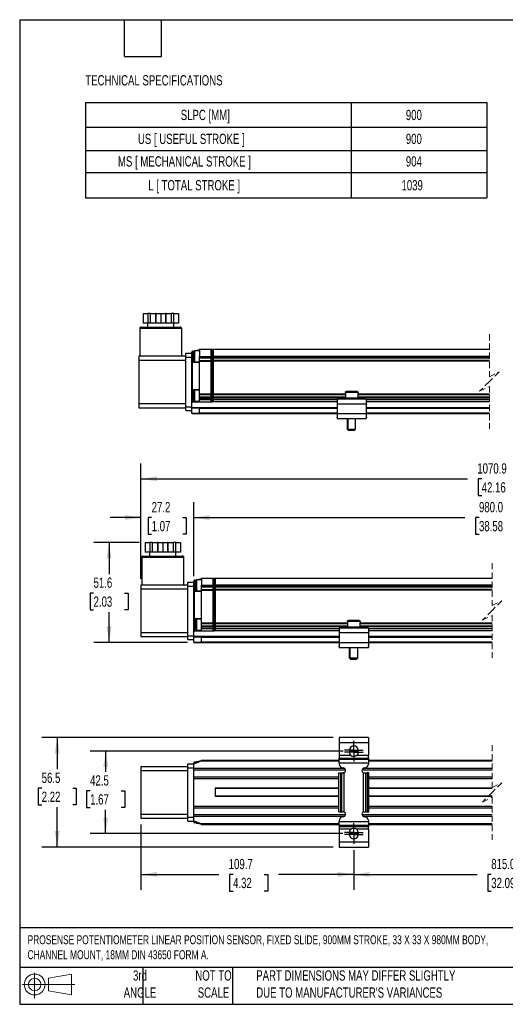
# Model space of a CAD drawing. Header units: millimetres. Extents: x 16 to 683, y 16 to 524.
# Tile 1 of 8: x 16 to 266, y 16 to 524. Entities that reach past the tile are written whole.
import ezdxf

# ---------------------------------------------------------------- set-up
doc = ezdxf.new("R2010")
doc.units = ezdxf.units.MM
doc.header["$LTSCALE"] = 2.5
doc.linetypes.add('CENTERX2', pattern=[20.32, 12.7, -2.54, 2.54, -2.54])
doc.linetypes.add('HIDDEN', pattern=[1.905, 1.27, -0.635])
doc.layers.add('CENTER', color=40, linetype='CENTERX2')
doc.layers.add('DIMENSIONS', color=140, linetype='Continuous', lineweight=25)
doc.layers.add('TEXT', color=140, linetype='Continuous', lineweight=25)
doc.styles.add('SLDTEXTSTYLE0', font='TXT', dxfattribs={"width": 0.7})
doc.dimstyles.new('SLDDIMSTYLE0', dxfattribs={"dimtxt": 5.39502, "dimasz": 8.255, "dimexe": 0, "dimexo": 0.0625, "dimgap": 1.348755, "dimtad": 0, "dimtih": 1, "dimtoh": 1, "dimrnd": 1e-09, "dimzin": 12, "dimdsep": 46, "dimtxsty": 'SLDTEXTSTYLE0', "dimsah": 1, "dimcen": 0.09, "dimadec": 0, "dimazin": 3, "dimtfac": 1, "dimtofl": 0, "dimtmove": 0, "dimatfit": 3, "dimfxl": 0, "dimfrac": 2, "dimtolj": 1, "dimtzin": 12, "dimarcsym": 0})
doc.dimstyles.new('SLDDIMSTYLE1', dxfattribs={"dimtxt": 5.39502, "dimasz": 8.255, "dimexe": 0, "dimexo": 0.0625, "dimgap": 1.348755, "dimtad": 0, "dimtih": 1, "dimtoh": 1, "dimrnd": 1e-09, "dimzin": 4, "dimdsep": 46, "dimtxsty": 'SLDTEXTSTYLE0', "dimsah": 1, "dimcen": 0.09, "dimadec": 0, "dimazin": 1, "dimtfac": 1, "dimtofl": 0, "dimtmove": 0, "dimatfit": 3, "dimfxl": 0, "dimfrac": 2, "dimtolj": 1, "dimtzin": 12, "dimarcsym": 0})
doc.dimstyles.new('SLDDIMSTYLE2', dxfattribs={"dimtxt": 5.39502, "dimasz": 8.255, "dimexe": 0, "dimexo": 0.0625, "dimgap": 1.348755, "dimtad": 0, "dimtih": 1, "dimtoh": 1, "dimrnd": 1e-09, "dimzin": 12, "dimdsep": 46, "dimtxsty": 'SLDTEXTSTYLE0', "dimsah": 1, "dimcen": 0.09, "dimadec": 0, "dimazin": 3, "dimtfac": 1, "dimtmove": 0, "dimatfit": 0, "dimfxl": 0, "dimfrac": 2, "dimtolj": 1, "dimtzin": 12, "dimarcsym": 0})

# ---------------------------------------------------------------- blocks, each defined once
blk = doc.blocks.new('Block11')
at = {"color": 7, "linetype": 'Continuous', "lineweight": 18}
for p, q in [((6.47, 13.28), (6.47, 0)), ((13.7, 10.42), (25.44, 12.58)), ((13.7, 3.99), (13.7, 10.42)), ((25.44, 12.58), (25.44, 1.83)), ((0, 7.2), (27.18, 7.2)), ((13.7, 3.99), (25.44, 1.83))]:
    blk.add_line(p, q, dxfattribs=at)
for radius in [5.38, 3.21]:
    blk.add_circle((6.47, 7.2), radius, dxfattribs=at)
blk = doc.blocks.new('Block12')
at = {"color": 7, "linetype": 'Continuous'}
blk.add_blockref('Block11', (0, 0), dxfattribs=at)
blk = doc.blocks.new('SW_TABLEANNOTATION_0')
at = {"layer": 'DIMENSIONS', "color": 0}
for p, q in [((0, 0), (0, -12.74)), ((0, 0), (136.89, 0)), ((136.89, 0), (136.89, -12.74)), ((136.89, 0), (206.81, 0)), ((206.81, 0), (206.81, -12.74)), ((0, -12.74), (0, -24.64)), ((0, -12.74), (136.89, -12.74)), ((136.89, -12.74), (136.89, -24.64)), ((136.89, -12.74), (206.81, -12.74)), ((206.81, -12.74), (206.81, -24.64)), ((0, -24.64), (0, -36.01)), ((0, -24.64), (136.89, -24.64)), ((136.89, -24.64), (136.89, -36.01)), ((136.89, -24.64), (206.81, -24.64)), ((206.81, -24.64), (206.81, -36.01)), ((0, -36.01), (0, -49.21)), ((0, -36.01), (136.89, -36.01)), ((136.89, -36.01), (136.89, -49.21)), ((136.89, -36.01), (206.81, -36.01)), ((206.81, -36.01), (206.81, -49.21)), ((0, -49.21), (136.89, -49.21)), ((136.89, -49.21), (206.81, -49.21))]:
    blk.add_line(p, q, dxfattribs=at)
at = {"layer": 'DIMENSIONS', "color": 0, "attachment_point": 1, "style": 'SLDTEXTSTYLE0'}
for s, insert, char_height in [('SLPC [MM]', (49.09, -3.74), 5.292), ('900', (165.12, -3.74), 5.292), ('US [ USEFUL STROKE ]', (27, -16.06), 5.2917), ('900', (165.12, -16.06), 5.292), ('MS [ MECHANICAL STROKE ]', (16.7, -27.69), 5.2917), ('904', (165.12, -27.69), 5.292), ('L [ TOTAL STROKE ]', (32.32, -39.98), 5.2917), ('1039', (162.87, -39.98), 5.292)]:
    blk.add_mtext(s, dxfattribs=dict(at, insert=insert, char_height=char_height))
blk = doc.blocks.new('_D_1')
at = {"layer": 'DIMENSIONS'}
for p, q in [((105.58, 236.83), (105.58, 274.93)), ((426.55, 231.53), (426.55, 274.93)), ((344.08, 270.52), (342.31, 266.99)), ((347.6, 263.46), (344.08, 270.52)), ((105.58, 266.99), (245.31, 266.99)), ((252.62, 266.99), (250.81, 266.99)), ((250.81, 266.99), (250.81, 258.41)), ((273.14, 266.99), (274.96, 266.99)), ((274.96, 266.99), (274.96, 258.41)), ((342.31, 266.99), (280.45, 266.99)), ((349.37, 266.99), (347.6, 263.46)), ((426.55, 266.99), (349.37, 266.99)), ((250.81, 258.41), (252.62, 258.41)), ((274.96, 258.41), (273.14, 258.41))]:
    blk.add_line(p, q, dxfattribs=at)
for points in [[(105.58, 266.99), (113.83, 265.72), (113.83, 268.26)], [(426.55, 266.99), (418.3, 268.26), (418.3, 265.72)]]:
    blk.add_solid(points, dxfattribs=at)
at = {"layer": 'DIMENSIONS', "char_height": 5.292, "attachment_point": 1, "style": 'SLDTEXTSTYLE0'}
for s, insert in [('980.0', (252.62, 275.02)), ('38.58', (252.62, 265.23))]:
    blk.add_mtext(s, dxfattribs=dict(at, insert=insert))
blk = doc.blocks.new('_D_2')
at = {"layer": 'DIMENSIONS'}
for p, q in [((78.38, 235.33), (78.38, 274.93)), ((105.58, 236.83), (105.58, 274.93)), ((78.38, 266.99), (62.5, 266.99)), ((83.89, 266.99), (82.08, 266.99)), ((82.08, 266.99), (82.08, 258.41)), ((99.92, 266.99), (101.73, 266.99)), ((101.73, 266.99), (101.73, 258.41)), ((105.58, 266.99), (121.45, 266.99)), ((82.08, 258.41), (83.89, 258.41)), ((101.73, 258.41), (99.92, 258.41))]:
    blk.add_line(p, q, dxfattribs=at)
for points in [[(78.38, 266.99), (70.12, 268.26), (70.12, 265.72)], [(105.58, 266.99), (113.83, 265.72), (113.83, 268.26)]]:
    blk.add_solid(points, dxfattribs=at)
at = {"layer": 'DIMENSIONS', "char_height": 5.292, "attachment_point": 1, "style": 'SLDTEXTSTYLE0'}
for s, insert in [('27.2', (83.89, 275.02)), ('1.07', (83.89, 265.23))]:
    blk.add_mtext(s, dxfattribs=dict(at, insert=insert))
blk = doc.blocks.new('_D_3')
at = {"layer": 'DIMENSIONS'}
for p, q in [((78.38, 235.33), (78.38, 294.92)), ((490.2, 225.73), (490.2, 294.92)), ((344.84, 290.51), (343.07, 286.98)), ((348.37, 283.45), (344.84, 290.51)), ((78.38, 286.98), (246.69, 286.98)), ((254, 286.98), (252.18, 286.98)), ((252.18, 286.98), (252.18, 278.41)), ((274.52, 286.98), (276.33, 286.98)), ((276.33, 286.98), (276.33, 278.41)), ((343.07, 286.98), (281.83, 286.98)), ((350.13, 286.98), (348.37, 283.45)), ((490.2, 286.98), (350.13, 286.98)), ((252.18, 278.41), (254, 278.41)), ((276.33, 278.41), (274.52, 278.41))]:
    blk.add_line(p, q, dxfattribs=at)
for points in [[(78.38, 286.98), (86.63, 285.71), (86.63, 288.25)], [(490.2, 286.98), (481.95, 288.25), (481.95, 285.71)]]:
    blk.add_solid(points, dxfattribs=at)
at = {"layer": 'DIMENSIONS', "char_height": 5.292, "attachment_point": 1, "style": 'SLDTEXTSTYLE0'}
for s, insert in [('1070.9', (251.75, 295.01)), ('42.16', (254, 285.23))]:
    blk.add_mtext(s, dxfattribs=dict(at, insert=insert))
blk = doc.blocks.new('_D_4')
at = {"layer": 'DIMENSIONS'}
for p, q in [((77.37, 254.16), (54.01, 254.16)), ((61.95, 254.16), (61.95, 237.81)), ((53.93, 228.03), (52.12, 228.03)), ((52.12, 228.03), (52.12, 219.46)), ((69.96, 228.03), (71.78, 228.03)), ((71.78, 228.03), (71.78, 219.46)), ((52.12, 219.46), (53.93, 219.46)), ((71.78, 219.46), (69.96, 219.46)), ((61.95, 202.56), (61.95, 218.25)), ((102.4, 202.56), (54.01, 202.56))]:
    blk.add_line(p, q, dxfattribs=at)
for points in [[(61.95, 254.16), (60.68, 245.9), (63.22, 245.9)], [(61.95, 202.56), (63.22, 210.81), (60.68, 210.81)]]:
    blk.add_solid(points, dxfattribs=at)
at = {"layer": 'DIMENSIONS', "char_height": 5.292, "attachment_point": 1, "style": 'SLDTEXTSTYLE0'}
for s, insert in [('51.6', (53.93, 236.06)), ('2.03', (53.93, 226.28))]:
    blk.add_mtext(s, dxfattribs=dict(at, insert=insert))
blk = doc.blocks.new('SW_BROKEN_VIEW_2')
at = {"color": 0, "linetype": 'CENTERX2'}
for p, q in [((-0.08, 42.5), (-4.65, 42.5)), ((0, 0), (-4.76, 0))]:
    blk.add_line(p, q, dxfattribs=at)
blk = doc.blocks.new('_D_9')
at = {"layer": 'DIMENSIONS'}
for p, q in [((182.62, 146.49), (52.24, 146.49)), ((60.18, 146.49), (60.18, 135.79)), ((52.16, 126.01), (50.35, 126.01)), ((50.35, 126.01), (50.35, 117.43)), ((68.19, 126.01), (70.01, 126.01)), ((70.01, 126.01), (70.01, 117.43)), ((50.35, 117.43), (52.16, 117.43)), ((70.01, 117.43), (68.19, 117.43)), ((60.18, 103.99), (60.18, 116.22)), ((182.51, 103.99), (52.24, 103.99))]:
    blk.add_line(p, q, dxfattribs=at)
for points in [[(60.18, 146.49), (58.91, 138.23), (61.45, 138.23)], [(60.18, 103.99), (61.45, 112.24), (58.91, 112.24)]]:
    blk.add_solid(points, dxfattribs=at)
at = {"layer": 'DIMENSIONS', "char_height": 5.292, "attachment_point": 1, "style": 'SLDTEXTSTYLE0'}
for s, insert in [('42.5', (52.16, 134.04)), ('1.67', (52.16, 124.25))]:
    blk.add_mtext(s, dxfattribs=dict(at, insert=insert))
blk = doc.blocks.new('_D_14')
at = {"layer": 'DIMENSIONS'}
for p, q in [((188.08, 95.47), (188.08, 74.94)), ((344.05, 95.47), (344.05, 74.94)), ((307.64, 86.4), (304.12, 79.35)), ((309.41, 82.88), (307.64, 86.4)), ((188.08, 82.88), (251.62, 82.88)), ((258.93, 82.88), (257.12, 82.88)), ((257.12, 82.88), (257.12, 74.3)), ((279.45, 82.88), (281.26, 82.88)), ((281.26, 82.88), (281.26, 74.3)), ((302.35, 82.88), (286.76, 82.88)), ((304.12, 79.35), (302.35, 82.88)), ((344.05, 82.88), (309.41, 82.88)), ((257.12, 74.3), (258.93, 74.3)), ((281.26, 74.3), (279.45, 74.3))]:
    blk.add_line(p, q, dxfattribs=at)
for points in [[(188.08, 82.88), (196.33, 81.61), (196.33, 84.15)], [(344.05, 82.88), (335.8, 84.15), (335.8, 81.61)]]:
    blk.add_solid(points, dxfattribs=at)
at = {"layer": 'DIMENSIONS', "char_height": 5.292, "attachment_point": 1, "style": 'SLDTEXTSTYLE0'}
for s, insert in [('815.0', (258.93, 90.91)), ('32.09', (258.93, 81.12))]:
    blk.add_mtext(s, dxfattribs=dict(at, insert=insert))
blk = doc.blocks.new('_D_15')
at = {"layer": 'DIMENSIONS'}
for p, q in [((78.38, 108.65), (78.38, 74.94)), ((188.08, 95.47), (188.08, 74.94)), ((78.38, 82.88), (118.54, 82.88)), ((125.85, 82.88), (124.04, 82.88)), ((124.04, 82.88), (124.04, 74.3)), ((141.88, 82.88), (143.7, 82.88)), ((143.7, 82.88), (143.7, 74.3)), ((188.08, 82.88), (149.19, 82.88)), ((124.04, 74.3), (125.85, 74.3)), ((143.7, 74.3), (141.88, 74.3))]:
    blk.add_line(p, q, dxfattribs=at)
for points in [[(78.38, 82.88), (86.63, 81.61), (86.63, 84.15)], [(188.08, 82.88), (179.82, 84.15), (179.82, 81.61)]]:
    blk.add_solid(points, dxfattribs=at)
at = {"layer": 'DIMENSIONS', "char_height": 5.292, "attachment_point": 1, "style": 'SLDTEXTSTYLE0'}
for s, insert in [('109.7', (123.61, 90.91)), ('4.32', (125.85, 81.12))]:
    blk.add_mtext(s, dxfattribs=dict(at, insert=insert))
blk = doc.blocks.new('_D_16')
at = {"layer": 'DIMENSIONS'}
for p, q in [((177.4, 153.49), (27.27, 153.49)), ((35.21, 153.49), (35.21, 137.12)), ((27.2, 127.34), (25.38, 127.34)), ((25.38, 127.34), (25.38, 118.76)), ((43.23, 127.34), (45.04, 127.34)), ((45.04, 127.34), (45.04, 118.76)), ((25.38, 118.76), (27.2, 118.76)), ((35.21, 96.99), (35.21, 117.56)), ((45.04, 118.76), (43.23, 118.76)), ((177.4, 96.99), (27.27, 96.99))]:
    blk.add_line(p, q, dxfattribs=at)
for points in [[(35.21, 153.49), (33.94, 145.23), (36.48, 145.23)], [(35.21, 96.99), (36.48, 105.24), (33.94, 105.24)]]:
    blk.add_solid(points, dxfattribs=at)
at = {"layer": 'DIMENSIONS', "char_height": 5.292, "attachment_point": 1, "style": 'SLDTEXTSTYLE0'}
for s, insert in [('56.5', (27.2, 135.37)), ('2.22', (27.2, 125.59))]:
    blk.add_mtext(s, dxfattribs=dict(at, insert=insert))
blk = doc.blocks.new('SW_CENTERMARKSYMBOL_4')
at = {"layer": 'CENTER', "color": 0}
for p, q in [((-2.54, 0), (-4.79, 0)), ((0, 0), (-2.54, 0)), ((0, 2.54), (0, 4.79)), ((0, 0), (0, 2.54)), ((0, 0), (0, -2.54)), ((0, 0), (2.54, 0)), ((2.54, 0), (4.79, 0)), ((0, -2.54), (0, -4.79))]:
    blk.add_line(p, q, dxfattribs=at)
blk = doc.blocks.new('SW_CENTERMARKSYMBOL_5')
at = {"layer": 'CENTER', "color": 0}
for p, q in [((-2.54, 0), (-4.79, 0)), ((0, 0), (-2.54, 0)), ((0, 2.54), (0, 4.79)), ((0, 0), (0, 2.54)), ((0, 0), (0, -2.54)), ((0, 0), (2.54, 0)), ((2.54, 0), (4.79, 0)), ((0, -2.54), (0, -4.79))]:
    blk.add_line(p, q, dxfattribs=at)
blk = doc.blocks.new('SW_CENTERMARKSYMBOL_6')
at = {"layer": 'CENTER', "color": 0}
for p, q in [((-2.54, 0), (-4.79, 0)), ((0, 0), (-2.54, 0)), ((0, 2.54), (0, 4.79)), ((0, 0), (0, 2.54)), ((0, 0), (0, -2.54)), ((0, 0), (2.54, 0)), ((2.54, 0), (4.79, 0)), ((0, -2.54), (0, -4.79))]:
    blk.add_line(p, q, dxfattribs=at)
blk = doc.blocks.new('SW_CENTERMARKSYMBOL_7')
at = {"layer": 'CENTER', "color": 0}
for p, q in [((-2.54, 0), (-4.79, 0)), ((0, 0), (-2.54, 0)), ((0, 2.54), (0, 4.79)), ((0, 0), (0, 2.54)), ((0, 0), (0, -2.54)), ((0, 0), (2.54, 0)), ((2.54, 0), (4.79, 0)), ((0, -2.54), (0, -4.79))]:
    blk.add_line(p, q, dxfattribs=at)

msp = doc.modelspace()

# ---------------------------------------------------------------- linework, layer by layer
for p, q in [((79.492, 372.272), (79.492, 367.272)), ((79.492, 372.272), (81.867, 372.272)), ((81.867, 372.272), (81.867, 367.272)), ((83.233, 372.272), (81.867, 372.272)), ((83.233, 367.272), (83.233, 372.272)), ((83.233, 372.272), (85.831, 372.272)), ((85.831, 372.272), (85.831, 367.272)), ((86.197, 372.272), (85.831, 372.272)), ((86.197, 367.272), (86.197, 372.272)), ((86.197, 372.272), (88.572, 372.272)), ((88.572, 372.272), (88.572, 367.272)), ((88.572, 372.272), (90.947, 372.272)), ((90.947, 372.272), (90.947, 367.272)), ((91.313, 372.272), (90.947, 372.272)), ((91.313, 367.272), (91.313, 372.272)), ((91.313, 372.272), (93.911, 372.272)), ((93.911, 372.272), (93.911, 367.272)), ((95.277, 372.272), (93.911, 372.272)), ((95.277, 367.272), (95.277, 372.272)), ((95.277, 372.272), (97.652, 372.272)), ((97.652, 372.272), (97.652, 367.272)), ((81.867, 367.272), (79.492, 367.272)), ((81.772, 367.272), (81.772, 365.272)), ((83.233, 367.272), (81.867, 367.272)), ((85.831, 367.272), (83.233, 367.272)), ((86.197, 367.272), (85.831, 367.272)), ((88.572, 367.272), (86.197, 367.272)), ((90.947, 367.272), (88.572, 367.272)), ((91.313, 367.272), (90.947, 367.272)), ((93.911, 367.272), (91.313, 367.272)), ((95.277, 367.272), (93.911, 367.272)), ((97.652, 367.272), (95.277, 367.272)), ((95.372, 365.272), (95.372, 367.272)), ((77.722, 364.472), (77.722, 350.272)), ((99.422, 364.472), (77.722, 364.472)), ((78.522, 365.272), (97.583, 365.272)), ((97.583, 365.272), (98.622, 365.272)), ((99.422, 350.272), (99.422, 364.472)), ((101.522, 349.772), (101.522, 351.772)), ((101.522, 351.772), (104.522, 351.772)), ((104.522, 351.772), (104.522, 352.351)), ((104.522, 349.772), (104.522, 351.772)), ((105.022, 352.864), (108.522, 353.672)), ((105.022, 350.172), (105.022, 352.864)), ((105.922, 352.972), (105.522, 352.572)), ((105.522, 352.572), (105.522, 347.772)), ((108.522, 352.972), (105.922, 352.972)), ((105.922, 352.972), (105.922, 347.372)), ((114.522, 353.672), (108.522, 353.672)), ((108.522, 353.672), (108.522, 350.172)), ((114.522, 350.172), (114.522, 353.672)), ((114.776, 353.672), (114.522, 353.418)), ((114.776, 353.672), (114.776, 350.172)), ((115.268, 353.672), (114.776, 353.672)), ((115.268, 350.172), (115.268, 353.672)), ((115.268, 353.672), (115.522, 353.418)), ((257.951, 353.672), (115.522, 353.672)), ((115.522, 353.672), (115.522, 350.172)), ((77.322, 350.272), (77.322, 348.272)), ((101.522, 350.272), (77.322, 350.272)), ((77.322, 348.272), (101.522, 348.272)), ((77.322, 348.272), (77.322, 325.672)), ((101.522, 324.172), (101.522, 349.772)), ((101.522, 349.772), (104.522, 349.772)), ((104.522, 350.172), (105.022, 350.172)), ((104.522, 346.472), (104.522, 349.772)), ((104.522, 333.572), (104.522, 346.472)), ((104.91, 333.085), (104.91, 346.96)), ((105.022, 346.972), (105.022, 350.172)), ((105.522, 350.172), (105.022, 350.172)), ((108.522, 346.972), (105.022, 346.972)), ((105.522, 347.772), (105.922, 347.372)), ((105.922, 347.372), (108.522, 347.372)), ((108.522, 350.172), (114.522, 350.172)), ((108.522, 349.672), (108.522, 350.172)), ((108.522, 349.272), (108.522, 349.672)), ((114.522, 349.672), (108.522, 349.672)), ((114.522, 349.272), (108.522, 349.272)), ((108.522, 348.072), (108.522, 349.272)), ((108.522, 347.672), (108.522, 348.072)), ((108.522, 348.072), (114.522, 348.072)), ((108.522, 346.972), (108.522, 347.672)), ((108.522, 347.672), (114.522, 347.672)), ((108.522, 333.072), (108.522, 346.972)), ((114.522, 350.172), (114.522, 349.672)), ((114.776, 350.172), (114.522, 350.172)), ((114.522, 349.672), (114.522, 349.334)), ((114.522, 348.011), (114.522, 349.334)), ((114.522, 348.011), (114.522, 347.672)), ((114.522, 330.672), (114.522, 347.672)), ((114.776, 350.172), (115.268, 350.172)), ((114.776, 350.172), (114.776, 327.672)), ((115.268, 327.672), (115.268, 350.172)), ((115.268, 350.172), (115.522, 350.172)), ((257.951, 350.172), (115.522, 350.172)), ((115.522, 350.172), (115.522, 349.672)), ((257.951, 349.672), (115.522, 349.672)), ((115.522, 349.672), (115.522, 349.334)), ((115.522, 349.334), (115.522, 348.011)), ((257.951, 349.272), (115.522, 349.272)), ((257.951, 348.072), (115.522, 348.072)), ((115.522, 348.011), (115.522, 347.672)), ((257.951, 347.672), (115.522, 347.672)), ((115.522, 347.672), (115.522, 330.672)), ((104.522, 324.172), (104.522, 333.572)), ((105.022, 333.072), (108.522, 333.072)), ((105.022, 326.672), (105.022, 333.072)), ((105.922, 332.672), (105.522, 332.272)), ((105.522, 332.272), (105.522, 327.472)), ((108.522, 332.672), (105.922, 332.672)), ((105.922, 332.672), (105.922, 327.072)), ((108.522, 330.672), (108.522, 333.072)), ((114.522, 330.672), (108.522, 330.672)), ((108.522, 330.272), (108.522, 330.672)), ((114.522, 330.272), (108.522, 330.272)), ((108.522, 329.072), (108.522, 330.272)), ((114.522, 330.672), (114.522, 330.334)), ((114.522, 329.011), (114.522, 330.334)), ((183.772, 330.672), (115.522, 330.672)), ((115.522, 330.672), (115.522, 330.334)), ((115.522, 330.334), (115.522, 329.011)), ((183.772, 330.272), (115.522, 330.272)), ((183.772, 331.572), (183.772, 328.572)), ((190.272, 331.572), (183.772, 331.572)), ((189.772, 332.072), (184.272, 332.072)), ((190.272, 328.572), (190.272, 331.572)), ((257.951, 330.672), (190.272, 330.672)), ((257.951, 330.272), (190.272, 330.272)), ((101.522, 325.672), (77.322, 325.672)), ((77.322, 325.672), (77.322, 323.672)), ((105.022, 326.672), (108.522, 326.672)), ((105.522, 327.472), (105.922, 327.072)), ((105.922, 327.072), (108.522, 327.072)), ((114.522, 329.072), (108.522, 329.072)), ((108.522, 328.672), (108.522, 329.072)), ((108.522, 328.672), (114.522, 328.672)), ((108.522, 327.672), (108.522, 328.672)), ((108.522, 326.672), (108.522, 327.672)), ((114.522, 327.672), (108.522, 327.672)), ((108.522, 326.672), (114.522, 326.672)), ((114.522, 329.011), (114.522, 328.672)), ((114.522, 328.672), (114.522, 327.672)), ((114.776, 327.672), (114.522, 327.672)), ((114.522, 326.672), (114.522, 327.672)), ((114.776, 326.672), (114.522, 326.926)), ((115.268, 327.672), (114.776, 327.672)), ((114.776, 327.672), (114.776, 326.672)), ((114.776, 326.672), (115.268, 326.672)), ((115.268, 327.672), (115.522, 327.672)), ((115.268, 326.672), (115.268, 327.672)), ((115.268, 326.672), (115.522, 326.926)), ((183.772, 329.072), (115.522, 329.072)), ((115.522, 329.011), (115.522, 328.672)), ((183.772, 328.672), (115.522, 328.672)), ((115.522, 328.672), (115.522, 327.672)), ((115.522, 327.672), (115.522, 326.672)), ((179.522, 327.672), (115.522, 327.672)), ((179.522, 326.672), (115.522, 326.672)), ((179.522, 328.072), (179.522, 325.572)), ((194.522, 328.072), (179.522, 328.072)), ((194.522, 325.572), (179.522, 325.572)), ((179.522, 325.572), (179.522, 320.572)), ((190.272, 328.572), (183.772, 328.572)), ((257.951, 329.072), (190.272, 329.072)), ((257.951, 328.672), (190.272, 328.672)), ((194.522, 328.072), (194.522, 325.572)), ((257.951, 327.672), (194.522, 327.672)), ((257.951, 326.672), (194.522, 326.672)), ((194.522, 325.572), (194.522, 320.572)), ((77.322, 323.672), (101.522, 323.672)), ((101.522, 324.172), (104.522, 324.172)), ((101.522, 322.172), (101.522, 324.172)), ((101.522, 322.172), (104.522, 322.172)), ((104.522, 323.672), (104.522, 324.172)), ((104.522, 323.672), (104.522, 323.472)), ((108.558, 323.672), (104.522, 323.672)), ((108.522, 323.472), (104.522, 323.472)), ((104.522, 320.872), (104.522, 323.472)), ((104.522, 320.872), (108.522, 320.872)), ((104.522, 320.872), (104.522, 320.672)), ((104.522, 320.672), (108.558, 320.672)), ((108.522, 320.872), (108.522, 323.472)), ((108.522, 323.472), (179.522, 323.472)), ((179.522, 320.872), (108.522, 320.872)), ((179.522, 323.672), (108.558, 323.672)), ((108.558, 320.672), (179.522, 320.672)), ((179.522, 320.572), (179.522, 318.072)), ((194.522, 320.572), (179.522, 320.572)), ((257.951, 323.672), (194.522, 323.672)), ((194.522, 323.472), (257.951, 323.472)), ((257.951, 320.872), (194.522, 320.872)), ((194.522, 320.672), (257.951, 320.672)), ((194.522, 320.572), (194.522, 318.072)), ((179.522, 318.892), (179.309, 318.615)), ((179.309, 318.615), (179.522, 318.451)), ((179.522, 318.072), (194.522, 318.072)), ((180.014, 318.072), (180.101, 318.005)), ((180.101, 318.005), (180.153, 318.072)), ((184.656, 318.072), (184.656, 312.672)), ((185.022, 318.072), (185.022, 312.672)), ((189.022, 312.672), (189.022, 318.072)), ((193.891, 318.072), (193.943, 318.005)), ((194.03, 318.072), (193.943, 318.005)), ((194.735, 318.615), (194.522, 318.892)), ((194.735, 318.615), (194.522, 318.451)), ((184.656, 312.672), (185.256, 312.072)), ((184.656, 312.672), (185.022, 312.672)), ((185.022, 312.672), (185.622, 312.072)), ((185.022, 312.672), (189.022, 312.672)), ((185.256, 312.072), (185.622, 312.072)), ((185.622, 312.072), (188.422, 312.072)), ((188.422, 312.072), (189.022, 312.672)), ((80.549, 254.157), (80.549, 249.157)), ((80.549, 254.157), (82.924, 254.157)), ((82.924, 254.157), (82.924, 249.157)), ((84.29, 254.157), (82.924, 254.157)), ((84.29, 249.157), (84.29, 254.157)), ((84.29, 254.157), (86.888, 254.157)), ((86.888, 254.157), (86.888, 249.157)), ((87.254, 254.157), (86.888, 254.157)), ((87.254, 249.157), (87.254, 254.157)), ((87.254, 254.157), (89.629, 254.157)), ((89.629, 254.157), (89.629, 249.157)), ((89.629, 254.157), (92.004, 254.157)), ((92.004, 254.157), (92.004, 249.157)), ((92.37, 254.157), (92.004, 254.157)), ((92.37, 249.157), (92.37, 254.157)), ((92.37, 254.157), (94.968, 254.157)), ((94.968, 254.157), (94.968, 249.157)), ((96.334, 254.157), (94.968, 254.157)), ((96.334, 249.157), (96.334, 254.157)), ((96.334, 254.157), (98.709, 254.157)), ((98.709, 254.157), (98.709, 249.157)), ((82.924, 249.157), (80.549, 249.157)), ((82.829, 249.157), (82.829, 247.157)), ((84.29, 249.157), (82.924, 249.157)), ((86.888, 249.157), (84.29, 249.157)), ((87.254, 249.157), (86.888, 249.157)), ((89.629, 249.157), (87.254, 249.157)), ((92.004, 249.157), (89.629, 249.157)), ((92.37, 249.157), (92.004, 249.157)), ((94.968, 249.157), (92.37, 249.157)), ((96.334, 249.157), (94.968, 249.157)), ((98.709, 249.157), (96.334, 249.157)), ((96.429, 247.157), (96.429, 249.157)), ((78.779, 246.357), (78.779, 232.157)), ((100.479, 246.357), (78.779, 246.357)), ((79.579, 247.157), (98.64, 247.157)), ((98.64, 247.157), (99.679, 247.157)), ((100.479, 232.157), (100.479, 246.357)), ((105.579, 233.657), (105.579, 234.236)), ((106.079, 234.749), (109.579, 235.557)), ((106.079, 232.057), (106.079, 234.749)), ((106.979, 234.857), (106.579, 234.457)), ((106.579, 234.457), (106.579, 229.657)), ((109.579, 234.857), (106.979, 234.857)), ((106.979, 234.857), (106.979, 229.257)), ((115.579, 235.557), (109.579, 235.557)), ((109.579, 235.557), (109.579, 232.057)), ((115.579, 232.057), (115.579, 235.557)), ((115.833, 235.557), (115.579, 235.303)), ((115.833, 235.557), (115.833, 232.057)), ((116.325, 235.557), (115.833, 235.557)), ((116.325, 232.057), (116.325, 235.557)), ((116.325, 235.557), (116.579, 235.303)), ((259.39, 235.557), (116.579, 235.557)), ((116.579, 235.557), (116.579, 232.057)), ((78.379, 232.157), (78.379, 230.157)), ((102.579, 232.157), (78.379, 232.157)), ((78.379, 230.157), (102.579, 230.157)), ((78.379, 230.157), (78.379, 207.557)), ((102.579, 233.657), (105.579, 233.657)), ((102.579, 231.657), (102.579, 233.657)), ((102.579, 231.657), (105.579, 231.657)), ((102.579, 206.057), (102.579, 231.657)), ((105.579, 231.657), (105.579, 233.657)), ((105.579, 232.057), (106.079, 232.057)), ((105.579, 228.357), (105.579, 231.657)), ((105.967, 214.97), (105.967, 228.844)), ((106.079, 228.857), (106.079, 232.057)), ((106.579, 232.057), (106.079, 232.057)), ((109.579, 228.857), (106.079, 228.857)), ((106.579, 229.657), (106.979, 229.257)), ((106.979, 229.257), (109.579, 229.257)), ((109.579, 231.557), (109.579, 232.057)), ((109.579, 232.057), (115.579, 232.057)), ((115.579, 231.557), (109.579, 231.557)), ((109.579, 231.157), (109.579, 231.557)), ((115.579, 231.157), (109.579, 231.157)), ((109.579, 229.957), (109.579, 231.157)), ((109.579, 229.557), (109.579, 229.957)), ((109.579, 229.957), (115.579, 229.957)), ((109.579, 228.857), (109.579, 229.557)), ((109.579, 229.557), (115.579, 229.557)), ((109.579, 214.957), (109.579, 228.857)), ((115.579, 232.057), (115.579, 231.557)), ((115.833, 232.057), (115.579, 232.057)), ((115.579, 231.557), (115.579, 231.218)), ((115.579, 229.896), (115.579, 231.218)), ((115.579, 229.896), (115.579, 229.557)), ((115.579, 212.557), (115.579, 229.557)), ((115.833, 232.057), (115.833, 209.557)), ((115.833, 232.057), (116.325, 232.057)), ((116.325, 209.557), (116.325, 232.057)), ((116.325, 232.057), (116.579, 232.057)), ((259.39, 232.057), (116.579, 232.057)), ((116.579, 232.057), (116.579, 231.557)), ((259.39, 231.557), (116.579, 231.557)), ((116.579, 231.557), (116.579, 231.218)), ((116.579, 231.218), (116.579, 229.896)), ((259.39, 231.157), (116.579, 231.157)), ((259.39, 229.957), (116.579, 229.957)), ((116.579, 229.896), (116.579, 229.557)), ((259.39, 229.557), (116.579, 229.557)), ((116.579, 229.557), (116.579, 212.557)), ((105.579, 215.457), (105.579, 228.357)), ((105.579, 206.057), (105.579, 215.457)), ((106.079, 214.957), (109.579, 214.957)), ((106.079, 208.557), (106.079, 214.957)), ((106.979, 214.557), (106.579, 214.157)), ((106.579, 214.157), (106.579, 209.357)), ((109.579, 214.557), (106.979, 214.557)), ((106.979, 214.557), (106.979, 208.957)), ((109.579, 212.557), (109.579, 214.957)), ((184.829, 213.457), (184.829, 210.457)), ((191.329, 213.457), (184.829, 213.457)), ((190.829, 213.957), (185.329, 213.957)), ((191.329, 210.457), (191.329, 213.457)), ((106.079, 208.557), (109.579, 208.557)), ((106.579, 209.357), (106.979, 208.957)), ((106.979, 208.957), (109.579, 208.957)), ((115.579, 212.557), (109.579, 212.557)), ((109.579, 212.157), (109.579, 212.557)), ((115.579, 212.157), (109.579, 212.157)), ((109.579, 210.957), (109.579, 212.157)), ((109.579, 210.557), (109.579, 210.957)), ((115.579, 210.957), (109.579, 210.957)), ((109.579, 210.557), (115.579, 210.557)), ((109.579, 209.557), (109.579, 210.557)), ((109.579, 208.557), (109.579, 209.557)), ((115.579, 209.557), (109.579, 209.557)), ((109.579, 208.557), (115.579, 208.557)), ((115.579, 212.557), (115.579, 212.218)), ((115.579, 210.896), (115.579, 212.218)), ((115.579, 210.896), (115.579, 210.557)), ((115.579, 210.557), (115.579, 209.557)), ((115.579, 208.557), (115.579, 209.557)), ((115.833, 209.557), (115.579, 209.557)), ((115.833, 208.557), (115.579, 208.811)), ((116.325, 209.557), (115.833, 209.557)), ((115.833, 209.557), (115.833, 208.557)), ((115.833, 208.557), (116.325, 208.557)), ((116.325, 209.557), (116.579, 209.557)), ((116.325, 208.557), (116.325, 209.557)), ((116.325, 208.557), (116.579, 208.811)), ((184.829, 212.557), (116.579, 212.557)), ((116.579, 212.557), (116.579, 212.218)), ((116.579, 212.218), (116.579, 210.896)), ((184.829, 212.157), (116.579, 212.157)), ((184.829, 210.957), (116.579, 210.957)), ((116.579, 210.896), (116.579, 210.557)), ((184.829, 210.557), (116.579, 210.557)), ((116.579, 210.557), (116.579, 209.557)), ((116.579, 209.557), (116.579, 208.557)), ((180.579, 209.557), (116.579, 209.557)), ((180.579, 208.557), (116.579, 208.557)), ((180.579, 209.957), (180.579, 207.457)), ((195.579, 209.957), (180.579, 209.957)), ((191.329, 210.457), (184.829, 210.457)), ((259.39, 212.557), (191.329, 212.557)), ((259.39, 212.157), (191.329, 212.157)), ((259.39, 210.957), (191.329, 210.957)), ((259.39, 210.557), (191.329, 210.557)), ((195.579, 209.957), (195.579, 207.457)), ((259.39, 209.557), (195.579, 209.557)), ((259.39, 208.557), (195.579, 208.557)), ((102.579, 207.557), (78.379, 207.557)), ((78.379, 207.557), (78.379, 205.557)), ((78.379, 205.557), (102.579, 205.557)), ((102.579, 206.057), (105.579, 206.057)), ((102.579, 204.057), (102.579, 206.057)), ((102.579, 204.057), (105.579, 204.057)), ((105.579, 205.557), (105.579, 206.057)), ((105.579, 205.557), (105.579, 205.357)), ((109.615, 205.557), (105.579, 205.557)), ((109.579, 205.357), (105.579, 205.357)), ((105.579, 202.757), (105.579, 205.357)), ((109.579, 202.757), (109.579, 205.357)), ((109.579, 205.357), (180.579, 205.357)), ((180.579, 205.557), (109.615, 205.557)), ((195.579, 207.457), (180.579, 207.457)), ((180.579, 207.457), (180.579, 202.457)), ((195.579, 207.457), (195.579, 202.457)), ((259.39, 205.557), (195.579, 205.557)), ((195.579, 205.357), (259.39, 205.357)), ((105.579, 202.757), (109.579, 202.757)), ((105.579, 202.757), (105.579, 202.557)), ((105.579, 202.557), (109.615, 202.557)), ((180.579, 202.757), (109.579, 202.757)), ((109.615, 202.557), (180.579, 202.557)), ((180.579, 200.777), (180.366, 200.5)), ((180.366, 200.5), (180.579, 200.336)), ((180.579, 202.457), (180.579, 199.957)), ((195.579, 202.457), (180.579, 202.457)), ((180.579, 199.957), (195.579, 199.957)), ((181.071, 199.957), (181.158, 199.89)), ((181.158, 199.89), (181.21, 199.957)), ((185.714, 199.957), (185.714, 194.557)), ((186.079, 199.957), (186.079, 194.557)), ((190.079, 194.557), (190.079, 199.957)), ((194.948, 199.957), (195, 199.89)), ((195.087, 199.957), (195, 199.89)), ((259.39, 202.757), (195.579, 202.757)), ((195.579, 202.557), (259.39, 202.557)), ((195.579, 202.457), (195.579, 199.957)), ((195.793, 200.5), (195.579, 200.777)), ((195.793, 200.5), (195.579, 200.336)), ((185.714, 194.557), (186.314, 193.957)), ((185.714, 194.557), (186.079, 194.557)), ((186.079, 194.557), (186.679, 193.957)), ((186.079, 194.557), (190.079, 194.557)), ((186.314, 193.957), (186.679, 193.957)), ((186.679, 193.957), (189.479, 193.957)), ((189.479, 193.957), (190.079, 194.557)), ((195.579, 153.488), (180.579, 153.488)), ((180.579, 153.488), (180.579, 150.988)), ((195.579, 153.488), (195.579, 150.988)), ((180.579, 150.988), (195.579, 150.988)), ((180.579, 150.988), (180.579, 144.19)), ((195.579, 150.988), (195.579, 144.19)), ((186.663, 144.19), (180.579, 144.19)), ((180.579, 144.19), (180.579, 142.941)), ((180.579, 142.941), (195.579, 142.941)), ((180.579, 142.31), (180.579, 142.941)), ((180.579, 142.31), (195.579, 142.31)), ((180.579, 140.436), (180.579, 142.31)), ((185.829, 147.038), (185.829, 146.869)), ((185.829, 146.108), (185.829, 145.938)), ((186.984, 143.985), (186.79, 144.06)), ((189.367, 144.06), (188.963, 143.903)), ((195.579, 144.19), (189.495, 144.19)), ((190.329, 146.869), (190.329, 147.038)), ((190.329, 145.938), (190.329, 146.108)), ((195.579, 142.941), (195.579, 144.19)), ((195.579, 142.941), (195.579, 142.31)), ((195.579, 142.31), (195.579, 140.436)), ((102.579, 138.428), (78.379, 138.428)), ((78.379, 138.428), (78.379, 136.428)), ((102.579, 139.928), (105.579, 139.928)), ((102.579, 137.928), (102.579, 139.928)), ((102.579, 137.928), (105.579, 137.928)), ((102.579, 112.328), (102.579, 137.928)), ((105.579, 140.213), (109.579, 141.708)), ((105.579, 139.999), (109.615, 141.508)), ((105.579, 140.213), (105.579, 140.387)), ((105.579, 140.213), (105.579, 139.999)), ((105.579, 137.458), (105.579, 139.999)), ((183.498, 137.458), (105.579, 137.458)), ((105.579, 136.783), (105.579, 137.458)), ((106.079, 140.9), (109.579, 141.708)), ((106.079, 140.4), (106.079, 140.9)), ((106.979, 141.008), (106.579, 140.608)), ((106.579, 140.608), (106.579, 140.587)), ((107.707, 141.008), (106.979, 141.008)), ((106.979, 141.008), (106.979, 140.736)), ((180.579, 141.708), (109.579, 141.708)), ((109.615, 141.508), (180.579, 141.508)), ((180.579, 140.436), (195.579, 140.436)), ((180.579, 140.436), (180.579, 139.838)), ((259.39, 137.458), (192.661, 137.458)), ((259.39, 141.708), (195.579, 141.708)), ((195.579, 141.508), (259.39, 141.508)), ((195.579, 140.436), (195.579, 139.838)), ((78.379, 136.428), (102.579, 136.428)), ((78.379, 136.428), (78.379, 113.828)), ((105.579, 136.783), (183.856, 136.783)), ((105.579, 133.133), (105.579, 136.783)), ((180.366, 133.133), (105.579, 133.133)), ((105.579, 132.458), (105.579, 133.133)), ((105.579, 132.458), (180.366, 132.458)), ((105.579, 117.958), (105.579, 132.458)), ((180.366, 115.238), (180.366, 135.238)), ((180.366, 135.238), (181.158, 135.238)), ((181.158, 135.238), (181.158, 115.238)), ((181.158, 135.238), (181.99, 135.238)), ((181.99, 115.238), (181.99, 135.238)), ((181.99, 135.238), (182.579, 135.238)), ((183.179, 115.092), (183.179, 135.385)), ((192.302, 136.783), (259.39, 136.783)), ((192.979, 135.385), (192.979, 115.092)), ((193.579, 135.238), (194.168, 135.238)), ((194.168, 135.238), (194.168, 115.238)), ((194.168, 135.238), (195, 135.238)), ((195, 135.238), (195, 115.238)), ((195.793, 135.238), (195, 135.238)), ((195.793, 115.238), (195.793, 135.238)), ((259.39, 133.133), (195.793, 133.133)), ((195.793, 132.458), (259.39, 132.458)), ((116.579, 127.408), (116.579, 123.008)), ((180.366, 127.408), (116.579, 127.408)), ((180.366, 127.208), (116.579, 127.208)), ((259.39, 127.408), (195.793, 127.408)), ((259.39, 127.208), (195.793, 127.208)), ((180.366, 123.208), (116.579, 123.208)), ((180.366, 123.008), (116.579, 123.008)), ((259.39, 123.208), (195.793, 123.208)), ((259.39, 123.008), (195.793, 123.008)), ((180.366, 117.958), (105.579, 117.958)), ((105.579, 117.283), (105.579, 117.958)), ((105.579, 117.283), (180.366, 117.283)), ((105.579, 113.633), (105.579, 117.283)), ((259.39, 117.958), (195.793, 117.958)), ((195.793, 117.283), (259.39, 117.283)), ((78.379, 113.828), (78.379, 111.828)), ((102.579, 113.828), (78.379, 113.828)), ((78.379, 111.828), (102.579, 111.828)), ((105.579, 112.328), (102.579, 112.328)), ((102.579, 110.328), (102.579, 112.328)), ((183.843, 113.633), (105.579, 113.633)), ((105.579, 112.958), (105.579, 113.633)), ((105.579, 112.958), (183.433, 112.958)), ((105.579, 110.417), (105.579, 112.958)), ((180.366, 115.238), (181.158, 115.238)), ((181.158, 115.238), (181.99, 115.238)), ((181.99, 115.238), (182.579, 115.238)), ((259.39, 113.633), (192.316, 113.633)), ((192.725, 112.958), (259.39, 112.958)), ((193.579, 115.238), (194.168, 115.238)), ((194.168, 115.238), (195, 115.238)), ((195, 115.238), (195.793, 115.238)), ((102.579, 110.328), (105.579, 110.328)), ((109.615, 108.908), (105.579, 110.417)), ((105.579, 110.417), (105.579, 110.204)), ((109.579, 108.708), (105.579, 110.204)), ((105.579, 110.029), (105.579, 110.204)), ((106.079, 109.516), (106.079, 110.017)), ((109.579, 108.708), (106.079, 109.516)), ((106.579, 109.83), (106.579, 109.808)), ((106.579, 109.808), (106.979, 109.408)), ((106.979, 109.68), (106.979, 109.408)), ((106.979, 109.408), (107.707, 109.408)), ((109.579, 108.708), (180.579, 108.708)), ((180.579, 108.908), (109.615, 108.908)), ((180.579, 110.638), (180.579, 110.041)), ((195.579, 110.041), (180.579, 110.041)), ((180.579, 108.167), (180.579, 110.041)), ((195.579, 108.167), (180.579, 108.167)), ((180.579, 108.167), (180.579, 107.536)), ((180.579, 107.536), (195.579, 107.536)), ((180.579, 107.536), (180.579, 106.287)), ((195.579, 110.638), (195.579, 110.041)), ((195.579, 110.041), (195.579, 108.167)), ((259.39, 108.908), (195.579, 108.908)), ((195.579, 108.708), (259.39, 108.708)), ((195.579, 108.167), (195.579, 107.536)), ((195.579, 106.287), (195.579, 107.536)), ((186.663, 106.287), (180.579, 106.287)), ((180.579, 106.287), (180.579, 99.488)), ((195.579, 106.287), (189.495, 106.287)), ((195.579, 106.287), (195.579, 99.488)), ((195.579, 99.488), (180.579, 99.488)), ((180.579, 99.488), (180.579, 96.988)), ((180.579, 96.988), (195.579, 96.988)), ((195.579, 99.488), (195.579, 96.988))]:
    msp.add_line(p, q)
at = {"color": 7, "linetype": 'HIDDEN', "lineweight": 18}
for p, q in [((257.951, 361.61), (257.951, 339.672)), ((257.951, 339.672), (262.951, 342.172)), ((262.951, 342.172), (257.951, 337.172)), ((257.951, 337.172), (252.951, 332.172)), ((252.951, 332.172), (257.951, 334.672)), ((257.951, 334.672), (257.951, 312.735)), ((259.39, 243.495), (259.39, 221.557)), ((259.39, 221.557), (264.39, 224.057)), ((264.39, 224.057), (259.39, 219.057)), ((259.39, 219.057), (254.39, 214.057)), ((254.39, 214.057), (259.39, 216.557)), ((259.39, 216.557), (259.39, 194.62)), ((259.39, 149.646), (259.39, 127.708)), ((259.39, 127.708), (264.39, 130.208)), ((264.39, 130.208), (259.39, 125.208)), ((259.39, 125.208), (254.39, 120.208)), ((254.39, 120.208), (259.39, 122.708)), ((259.39, 122.708), (259.39, 100.771))]:
    msp.add_line(p, q, dxfattribs=at)
at = {"flags": 128}
for points in [[(105.022, 352.864), (104.984, 352.856), (104.947, 352.847), (104.91, 352.838)], [(106.079, 234.749), (106.041, 234.74), (106.004, 234.732), (105.967, 234.723)], [(106.079, 140.9), (106.041, 140.891), (106.004, 140.883), (105.967, 140.874)], [(109.615, 141.508), (109.609, 141.543), (109.603, 141.577), (109.597, 141.608), (109.592, 141.637), (109.588, 141.661), (109.584, 141.681), (109.581, 141.696), (109.58, 141.705), (109.579, 141.708)], [(106.079, 109.516), (106.041, 109.525), (106.004, 109.534), (105.967, 109.542)], [(109.615, 108.908), (109.608, 108.869), (109.602, 108.832), (109.595, 108.797), (109.59, 108.767), (109.585, 108.742), (109.582, 108.723), (109.58, 108.712), (109.579, 108.708)]]:
    msp.add_lwpolyline(points, dxfattribs=at)
for centre, radius, start, end in [((105.022, 352.351), 0.5, 103.00257, 180.00232), ((105.022, 346.472), 0.5, 103.00279, 180.00221), ((105.022, 346.472), 0.5, 90.00407, 102.99614), ((105.022, 333.572), 0.5, 179.99776, 256.99724), ((105.022, 333.573), 0.5, 257.00334, 269.99645), ((105.022, 326.172), 0.5, 90.00457, 179.99948), ((108.826, 323.521), 0.307, 150.46299, 189.0622), ((108.837, 320.826), 0.318, 171.60275, 208.87205), ((106.079, 234.236), 0.5, 103.00125, 179.99506), ((106.079, 228.357), 0.5, 103.00146, 179.99495), ((106.079, 228.357), 0.5, 89.99896, 103.00125), ((106.079, 215.457), 0.5, 180.00502, 256.99856), ((106.079, 215.457), 0.5, 256.99822, 270.00157), ((106.079, 208.057), 0.5, 89.99774, 179.99948), ((109.883, 205.405), 0.307, 150.43814, 189.05399), ((109.894, 202.711), 0.318, 171.64042, 208.86745), ((188.079, 147.038), 2.25, 0.00005, 179.99995), ((188.079, 146.488), 2.282, 170.40579, 189.59421), ((188.079, 145.938), 2.25, 179.99991, 230.99509), ((188.079, 145.938), 2.25, 309.00491, 0.00009), ((188.079, 146.488), 2.282, 350.40579, 9.59421), ((106.079, 140.387), 0.5, 103.00144, 179.99487), ((182.579, 139.838), 2, 180.00036, 269.99974), ((182.579, 136.538), 1.3, 297.49592, 89.99988), ((193.579, 136.538), 1.3, 90.00012, 242.50408), ((193.579, 139.838), 2, 270.00026, 359.99964), ((182.579, 110.638), 2, 90.00026, 179.99964), ((182.579, 113.938), 1.3, 270.00012, 62.50408), ((193.579, 113.938), 1.3, 117.49592, 269.99988), ((193.579, 110.638), 2, 0.00036, 89.99974), ((106.079, 110.029), 0.5, 180.00483, 256.99875), ((188.079, 103.988), 2.365, 161.25512, 198.74488), ((188.079, 104.538), 2.25, 129.00503, 174.64037), ((188.079, 103.438), 2.25, 185.35954, 354.64046), ((188.079, 104.538), 2.25, 5.35963, 50.99497), ((188.079, 103.988), 2.365, 341.25512, 18.74488)]:
    msp.add_arc(centre, radius, start, end)
for points, knots in [([(78.522, 365.272), (78.409, 365.258), (78.173, 365.229), (77.904, 365.013), (77.748, 364.743), (77.731, 364.56), (77.722, 364.472)], [0, 0, 0, 0, 0.2702539, 0.5624328, 0.7897281, 1, 1, 1, 1]), ([(99.422, 364.472), (99.408, 364.586), (99.379, 364.822), (99.162, 365.09), (98.893, 365.246), (98.71, 365.264), (98.622, 365.272)], [0, 0, 0, 0, 0.2702553, 0.562421, 0.7897117, 1, 1, 1, 1]), ([(183.772, 331.572), (183.781, 331.643), (183.799, 331.791), (183.934, 331.958), (184.103, 332.056), (184.217, 332.067), (184.272, 332.072)], [0, 0, 0, 0, 0.2702625, 0.5624429, 0.78971, 1, 1, 1, 1]), ([(189.772, 332.072), (189.843, 332.064), (189.99, 332.045), (190.158, 331.91), (190.256, 331.742), (190.267, 331.627), (190.272, 331.572)], [0, 0, 0, 0, 0.2702785, 0.562436, 0.7897492, 1, 1, 1, 1]), ([(184.272, 328.072), (184.201, 328.081), (184.054, 328.1), (183.886, 328.235), (183.788, 328.403), (183.777, 328.517), (183.772, 328.572)], [0, 0, 0, 0, 0.2702852, 0.5624498, 0.7897315, 1, 1, 1, 1]), ([(190.272, 328.572), (190.263, 328.502), (190.245, 328.354), (190.11, 328.186), (189.941, 328.089), (189.827, 328.078), (189.772, 328.072)], [0, 0, 0, 0, 0.2702581, 0.5623849, 0.7897146, 1, 1, 1, 1]), ([(79.579, 247.157), (79.466, 247.143), (79.23, 247.114), (78.962, 246.897), (78.805, 246.628), (78.788, 246.445), (78.779, 246.357)], [0, 0, 0, 0, 0.2702498, 0.5624242, 0.7897392, 1, 1, 1, 1]), ([(100.479, 246.357), (100.465, 246.47), (100.436, 246.706), (100.219, 246.975), (99.95, 247.131), (99.767, 247.149), (99.679, 247.157)], [0, 0, 0, 0, 0.2702719, 0.5624157, 0.7897537, 1, 1, 1, 1]), ([(184.829, 213.457), (184.838, 213.528), (184.856, 213.675), (184.992, 213.843), (185.16, 213.941), (185.274, 213.952), (185.329, 213.957)], [0, 0, 0, 0, 0.2702539, 0.5624104, 0.7897104, 1, 1, 1, 1]), ([(190.829, 213.957), (190.9, 213.948), (191.048, 213.93), (191.215, 213.795), (191.313, 213.626), (191.324, 213.512), (191.329, 213.457)], [0, 0, 0, 0, 0.2702513, 0.5624196, 0.7897413, 1, 1, 1, 1]), ([(185.329, 209.957), (185.258, 209.966), (185.111, 209.984), (184.943, 210.119), (184.846, 210.288), (184.835, 210.402), (184.829, 210.457)], [0, 0, 0, 0, 0.27028669, 0.5624227, 0.78974282, 1, 1, 1, 1]), ([(191.329, 210.457), (191.32, 210.386), (191.302, 210.239), (191.167, 210.071), (190.999, 209.973), (190.884, 209.962), (190.829, 209.957)], [0, 0, 0, 0, 0.2702588, 0.5624417, 0.7897454, 1, 1, 1, 1]), ([(189.495, 144.19), (189.285, 144.051), (188.865, 143.773), (188.11, 143.651), (187.331, 143.756), (186.892, 144.041), (186.663, 144.19)], [0, 0, 0, 0, 0.2453513, 0.4905598, 0.7346789, 1, 1, 1, 1]), ([(183.179, 135.385), (183.073, 135.339), (182.881, 135.255), (182.673, 135.243), (182.579, 135.238)], [0, 0, 0, 0, 0.5524832, 1, 1, 1, 1]), ([(192.979, 135.385), (193.085, 135.339), (193.277, 135.255), (193.486, 135.243), (193.579, 135.238)], [0, 0, 0, 0, 0.5524367, 1, 1, 1, 1]), ([(183.179, 115.092), (183.073, 115.138), (182.881, 115.222), (182.673, 115.233), (182.579, 115.238)], [0, 0, 0, 0, 0.5524832, 1, 1, 1, 1]), ([(192.979, 115.092), (193.085, 115.138), (193.277, 115.222), (193.486, 115.233), (193.579, 115.238)], [0, 0, 0, 0, 0.5524367, 1, 1, 1, 1]), ([(186.663, 106.287), (186.873, 106.426), (187.293, 106.703), (188.048, 106.825), (188.827, 106.721), (189.267, 106.436), (189.495, 106.287)], [0, 0, 0, 0, 0.2453425, 0.4905604, 0.7346792, 1, 1, 1, 1])]:
    msp.add_open_spline(points, degree=3, knots=knots)
at = {"layer": 'TEXT'}
for p, q in [((15.875, 523.875), (682.625, 523.875)), ((15.875, 523.875), (15.875, 15.875)), ((69.85, 504.825), (69.85, 523.875)), ((88.9, 504.825), (88.9, 523.875)), ((69.85, 504.825), (88.9, 504.825)), ((682.625, 55.315), (15.875, 55.315)), ((682.625, 34.925), (15.875, 34.925)), ((79.375, 34.925), (79.375, 15.875)), ((125.529, 34.925), (125.529, 15.875)), ((15.875, 15.875), (682.625, 15.875))]:
    msp.add_line(p, q, dxfattribs=at)

# ---------------------------------------------------------------- block references
at = {"color": 7, "linetype": 'Continuous'}
msp.add_blockref('SW_BROKEN_VIEW_2', (190.445, 103.988), dxfattribs=at)
at = {"layer": 'CENTER'}
for name, p in [('SW_CENTERMARKSYMBOL_7', (188.079, 147.038)), ('SW_CENTERMARKSYMBOL_6', (188.079, 145.938)), ('SW_CENTERMARKSYMBOL_5', (188.079, 104.538)), ('SW_CENTERMARKSYMBOL_4', (188.079, 103.438))]:
    msp.add_blockref(name, p, dxfattribs=at)
at = {"layer": 'DIMENSIONS'}
msp.add_blockref('SW_TABLEANNOTATION_0', (49.8, 481.108), dxfattribs=at)
at = {"layer": 'TEXT'}
msp.add_blockref('Block12', (17.095, 18.885), dxfattribs=at)

# ---------------------------------------------------------------- texts
at = {"layer": 'DIMENSIONS', "insert": (49.698, 495.252), "char_height": 5.29167, "attachment_point": 1, "style": 'SLDTEXTSTYLE0'}
msp.add_mtext('TECHNICAL SPECIFICATIONS', dxfattribs=at)
at = {"layer": 'TEXT', "style": 'SLDTEXTSTYLE0'}
for s, insert, char_height, attachment_point in [('PROSENSE POTENTIOMETER LINEAR POSITION SENSOR, FIXED SLIDE, 900MM STROKE, 33 X 33 X 980MM BODY, ^JCHANNEL MOUNT, 18MM DIN 43650 FORM A.', (19.914, 51.504), 4.630208, 1), ('3rd^JANGLE', (77.872, 33.41), 5.2917, 2), ('NOT TO^JSCALE', (115.759, 33.41), 5.29167, 2), ("PART DIMENSIONS MAY DIFFER SLIGHTLY ^JDUE TO MANUFACTURER'S VARIANCES", (137.798, 33.41), 5.29167, 1)]:
    msp.add_mtext(s, dxfattribs=dict(at, insert=insert, char_height=char_height, attachment_point=attachment_point))

# ---------------------------------------------------------------- dimensions: what is measured, and where the dimension line sits
at = {"layer": 'DIMENSIONS'}
for base, p1, p2, text, dimstyle, picture, middle in [((78.379, 286.982), (490.203, 222.557), (78.379, 232.157), '1070.9', 'SLDDIMSTYLE0', '_D_3', (264.257, 286.982)), ((105.579, 266.988), (426.553, 228.357), (105.579, 233.657), '980.0', 'SLDDIMSTYLE1', '_D_1', (262.884, 266.988)), ((188.079, 82.877), (344.053, 98.648), (188.079, 98.648), '815.0', 'SLDDIMSTYLE1', '_D_14', (269.188, 82.877))]:
    dim = msp.add_linear_dim(base=base, p1=p1, p2=p2, text=text, dimstyle=dimstyle, dxfattribs=at)
    dim.commit()
    dim.dimension.update_dxf_attribs({"geometry": picture, "text_midpoint": middle, "dimtype": 160})
for base, p1, p2, dimstyle, picture, middle in [((78.379, 266.988), (105.579, 233.657), (78.379, 232.157), 'SLDDIMSTYLE2', '_D_2', (91.906, 266.988)), ((78.379, 82.877), (188.079, 98.648), (78.379, 111.828), 'SLDDIMSTYLE0', '_D_15', (133.868, 82.877))]:
    dim = msp.add_linear_dim(base=base, p1=p1, p2=p2, dimstyle=dimstyle, dxfattribs=at)
    dim.commit()
    dim.dimension.update_dxf_attribs({"geometry": picture, "text_midpoint": middle, "dimtype": 160})
for base, p1, p2, picture, middle in [((61.948, 254.157), (105.579, 202.557), (80.549, 254.157), '_D_4', (61.948, 228.032)), ((35.212, 96.988), (180.579, 153.488), (180.579, 96.988), '_D_16', (35.212, 127.339)), ((60.179, 146.488), (185.687, 103.988), (185.797, 146.488), '_D_9', (60.179, 126.007))]:
    dim = msp.add_linear_dim(base=base, p1=p1, p2=p2, angle=90, dimstyle='SLDDIMSTYLE0', dxfattribs=at)
    dim.commit()
    dim.dimension.update_dxf_attribs({"geometry": picture, "text_midpoint": middle, "dimtype": 160})

doc.saveas('drawing.dxf')
